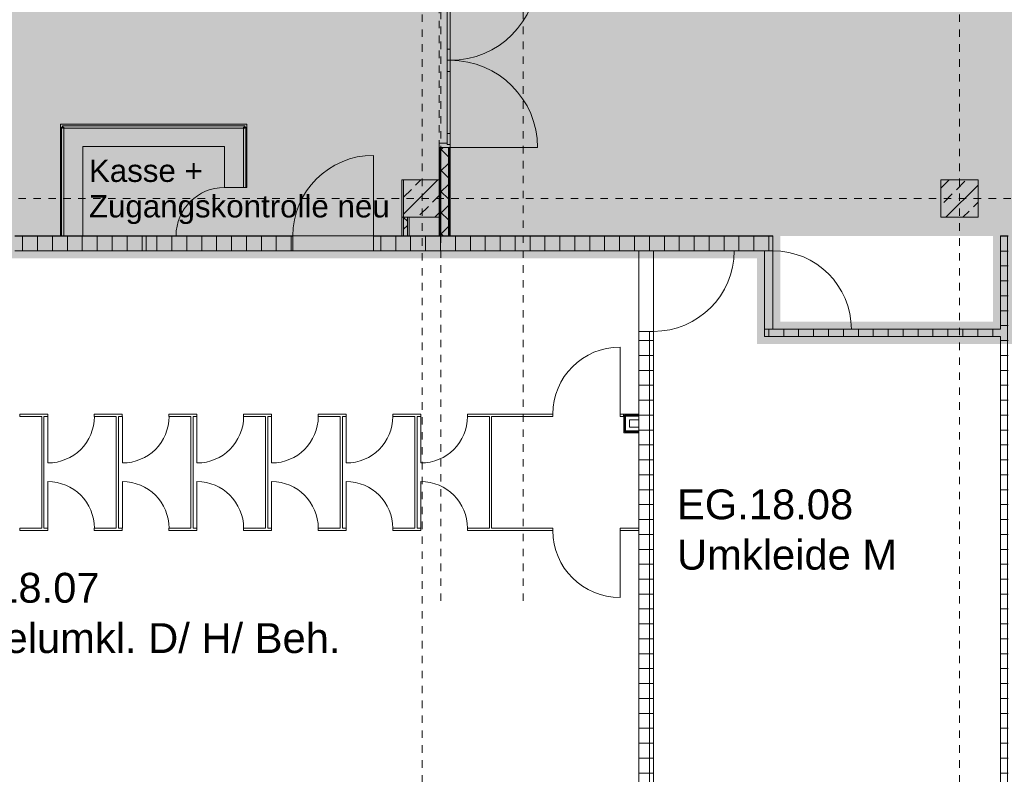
# Model space of a CAD drawing. Header units: metres. Extents: x -54 to 119, y -77 to 33.
# Tile 8 of 138: x -21 to -7, y -44 to -34. Entities that reach past the tile are written whole.
import ezdxf

# ---------------------------------------------------------------- set-up
doc = ezdxf.new("R2010")
doc.units = ezdxf.units.M
doc.linetypes.add('Rasterlinie', pattern=[0.019, 0.01, -0.003, 0.003, -0.003])
doc.linetypes.add('Über Schnittebene 1', pattern=[0.001, 0, -0.001])
for name, color, linetype, lineweight in [('A_Detailelemente', 7, 'Continuous', 9), ('A_Fassadenelemente', 7, 'Continuous', 9), ('A_Geschossdecken', 7, 'Continuous', 9), ('A_Notizen', 7, 'Continuous', 9), ('A_Raster', 7, 'Continuous', 9), ('A_Räume_Beschriftung', 7, 'Continuous', 9), ('A_Tragwerksstützen_Stahlbeton', 7, 'Continuous', 18), ('A_Türen', 7, 'Continuous', 9), ('A_Türen_Rahmen', 7, 'Continuous', 9), ('A_Wände', 7, 'Continuous', 9), ('A_Wände_Schraffur', 7, 'Continuous', 18)]:
    doc.layers.add(name, color=color, linetype=linetype, lineweight=lineweight)
doc.styles.add('Arial_5', font='arial.ttf', dxfattribs={"height": 0.3})
doc.styles.add('Arial_B', font='txt', dxfattribs={"height": 0.4})
pattern_1 = [(0, (0, 0), (0, 0.2), []), (90, (0, 0), (-0.2, 1e-17), [])]
pattern_2 = [(45, (0, 0), (-0.2283955, 0.2283955), []), (45, (0.228, 0), (-0.2283955, 0.2283955), [0.161, -0.081])]
pattern_3 = [(45, (0, 0), (-0.1414214, 0.1414214), []), (135, (0, 0), (-0.1414214, -0.1414214), [])]

# ---------------------------------------------------------------- blocks, each defined once
blk = doc.blocks.new('GSH_Tuer_I_2flg_SZ_OL - 2340x2385_815_Glas-5919532-BS_Übersicht_EG_BRANDSCHUTZ')
at = {"layer": 'A_Türen'}
for p, q in [((-1.17, 0.089), (-1.17, 1.259)), ((1.17, 0.089), (1.17, 1.259)), ((-0.98, 0.089), (-1.13, 0.089)), ((-1.13, 0.089), (-1.13, 0.049)), ((-1.13, 0.049), (-0.98, 0.049)), ((-0.98, 0.089), (-0.15, 0.089)), ((-0.98, 0.049), (-0.98, 0.089)), ((-0.15, 0.049), (-0.98, 0.049)), ((0, 0.089), (-0.15, 0.089)), ((-0.15, 0.089), (-0.15, 0.049)), ((-0.15, 0.049), (0, 0.049)), ((0.15, 0.089), (0, 0.089)), ((0, 0.089), (0, 0.049)), ((0, 0.049), (0, 0.089)), ((0, 0.049), (0.15, 0.049)), ((0.15, 0.089), (0.98, 0.089)), ((0.15, 0.049), (0.15, 0.089)), ((0.98, 0.049), (0.15, 0.049)), ((1.13, 0.089), (0.98, 0.089)), ((0.98, 0.089), (0.98, 0.049)), ((0.98, 0.049), (1.13, 0.049)), ((1.13, 0.049), (1.13, 0.089))]:
    blk.add_line(p, q, dxfattribs=at)
at = {"layer": 'A_Türen', "linetype": 'Über Schnittebene 1'}
for p, q in [((1.17, 0.089), (-1.17, 0.089)), ((1.17, -0.061), (-1.17, -0.061))]:
    blk.add_line(p, q, dxfattribs=at)
at = {"layer": 'A_Türen'}
for centre, start, end in [((-1.17, 0.089), 360, 90), ((1.17, 0.089), 90, 180)]:
    blk.add_arc(centre, 1.17, start, end, dxfattribs=at)
at = {"layer": 'A_Türen_Rahmen'}
for p, q in [((-1.13, 0.089), (-1.17, 0.089)), ((-1.11, -0.061), (-1.11, 0.049)), ((1.11, 0.049), (1.11, -0.061)), ((1.17, 0.089), (1.13, 0.089)), ((-1.17, -0.061), (-1.11, -0.061)), ((1.11, -0.061), (1.17, -0.061))]:
    blk.add_line(p, q, dxfattribs=at)
blk = doc.blocks.new('IPRO_Tuer_I_WC - 625x2000-3642981-BS_Übersicht_EG_BRANDSCHUTZ')
at = {"layer": 'A_Türen'}
blk.add_line((0.312, 0.029), (0.312, 0.654), dxfattribs=at)
blk.add_arc((0.312, 0.029), 0.625, 90, 180, dxfattribs=at)
blk = doc.blocks.new('IPRO_Tuer_I_WC - 900x2000-6420363-BS_Übersicht_EG_BRANDSCHUTZ')
at = {"layer": 'A_Türen'}
blk.add_line((0.45, 0.029), (0.45, 0.929), dxfattribs=at)
blk.add_arc((0.45, 0.029), 0.9, 90, 180, dxfattribs=at)
blk = doc.blocks.new('IPRO_Tuer_I_WC - 625x2000-3642983-BS_Übersicht_EG_BRANDSCHUTZ')
at = {"layer": 'A_Türen'}
blk.add_line((0.312, -0.029), (0.312, -0.654), dxfattribs=at)
blk.add_arc((0.312, -0.029), 0.625, 180, 270, dxfattribs=at)
blk = doc.blocks.new('IPRO_Tuer_I_WC - 900x2000-6420317-BS_Übersicht_EG_BRANDSCHUTZ')
at = {"layer": 'A_Türen'}
blk.add_line((0.45, -0.029), (0.45, -0.929), dxfattribs=at)
blk.add_arc((0.45, -0.029), 0.9, 180, 270, dxfattribs=at)
blk = doc.blocks.new('GSH_Tuer_I_1flg_SZ_OL - 1050x3200_2135_Voll-4494493-BS_Übersicht_EG_BRANDSCHUTZ')
at = {"layer": 'A_Türen'}
blk.add_line((0.525, 1.122), (0.525, 0.072), dxfattribs=at)
at = {"layer": 'A_Türen', "linetype": 'Über Schnittebene 1'}
for p, q in [((-0.525, 0.072), (0.525, 0.072)), ((-0.525, -0.043), (0.465, -0.043))]:
    blk.add_line(p, q, dxfattribs=at)
at = {"layer": 'A_Türen'}
blk.add_arc((0.525, 0.072), 1.05, 90, 180, dxfattribs=at)
blk = doc.blocks.new('GSH_Tuer_I_1flg_SZ_OL - 1080x3200_2135_Voll-4417254-BS_Übersicht_EG_BRANDSCHUTZ')
at = {"layer": 'A_Türen'}
blk.add_line((0.54, 1.194), (0.54, 0.114), dxfattribs=at)
at = {"layer": 'A_Türen', "linetype": 'Über Schnittebene 1'}
for p, q in [((-0.54, 0.114), (0.54, 0.114)), ((-0.54, -0.086), (0.48, -0.086))]:
    blk.add_line(p, q, dxfattribs=at)
at = {"layer": 'A_Türen'}
blk.add_arc((0.54, 0.114), 1.08, 90, 180, dxfattribs=at)
blk = doc.blocks.new('GSH_Tuer_I_1flg_SZ_OL - 1080x3000_2135_Voll-4495130-BS_Übersicht_EG_BRANDSCHUTZ')
at = {"layer": 'A_Türen', "linetype": 'Über Schnittebene 1'}
for p, q in [((-0.54, 0.086), (0.48, 0.086)), ((-0.54, -0.114), (0.54, -0.114))]:
    blk.add_line(p, q, dxfattribs=at)
at = {"layer": 'A_Türen'}
blk.add_line((0.54, -1.194), (0.54, -0.114), dxfattribs=at)
blk.add_arc((0.54, -0.114), 1.08, 180, 270, dxfattribs=at)
blk = doc.blocks.new('Systemelement - Verglasung-6924391-BS_Übersicht_EG_BRANDSCHUTZ')
at = {"layer": 'A_Fassadenelemente'}
for p, q in [((0.405, 0.015), (-0.405, 0.015)), ((-0.405, 0.015), (-0.405, -0.015)), ((0.405, -0.015), (0.405, 0.015)), ((-0.405, -0.015), (0.405, -0.015))]:
    blk.add_line(p, q, dxfattribs=at)
blk = doc.blocks.new('Systemelement - Verglasung-6643239-BS_Übersicht_EG_BRANDSCHUTZ')
at = {"layer": 'A_Fassadenelemente'}
for p, q in [((0.73, 0.015), (-0.73, 0.015)), ((-0.73, 0.015), (-0.73, -0.015)), ((0.73, -0.015), (0.73, 0.015)), ((-0.73, -0.015), (0.73, -0.015))]:
    blk.add_line(p, q, dxfattribs=at)
blk = doc.blocks.new('Systemelement - Verglasung-6643169-BS_Übersicht_EG_BRANDSCHUTZ')
at = {"layer": 'A_Fassadenelemente'}
for p, q in [((1.22, 0.015), (-1.22, 0.015)), ((-1.22, 0.015), (-1.22, -0.015)), ((1.22, -0.015), (1.22, 0.015)), ((-1.22, -0.015), (1.22, -0.015))]:
    blk.add_line(p, q, dxfattribs=at)
blk = doc.blocks.new('IPRO_Tuer_I_1flg_BZ - 650x2135_Glas-5710570-BS_Übersicht_EG_BRANDSCHUTZ')
at = {"layer": 'A_Türen'}
blk.add_line((0.325, -0.814), (0.325, -0.164), dxfattribs=at)
blk.add_arc((0.325, -0.164), 0.65, 180, 270, dxfattribs=at)

msp = doc.modelspace()

# ---------------------------------------------------------------- hatches: boundary and pattern name
at = {"layer": 'A_Detailelemente', "true_color": 0xc2e2c4}
h = msp.add_hatch(color=254, dxfattribs=at)
h.paths.add_polyline_path([(1.056, -53.747), (6.696, -53.747), (6.696, -43.997), (12.864, -43.997), (12.864, -32.197), (-0.444, -32.197), (-0.444, -32.297), (-44.044, -32.297), (-44.044, -32.197), (-44.578, -32.197), (-44.578, -36.797), (-0.194, -36.797), (-0.194, -53.747), (1.006, -53.747)], flags=0)
h.paths.add_polyline_path([(-14.994, -33.272), (-14.994, -33.272), (-14.998, -32.947)], flags=0)
at = {"layer": 'A_Detailelemente', "true_color": 0xebdb14}
msp.add_hatch(color=40, dxfattribs=at).paths.add_polyline_path([(-0.319, -53.847), (-0.094, -53.847), (-0.096, -53.747), (-0.194, -53.747), (-0.194, -36.797), (-7.594, -36.797), (-7.594, -37.947), (-10.444, -37.947), (-10.444, -36.797), (-27.344, -36.797), (-27.344, -37.947), (-30.144, -37.947), (-30.144, -36.797), (-44.444, -36.797), (-44.444, -37.097), (-31.319, -37.097), (-31.319, -36.997), (-30.459, -36.997), (-31.239, -37.077), (-31.241, -37.097), (-30.444, -37.097), (-30.444, -38.247), (-27.044, -38.247), (-27.044, -37.097), (-10.759, -37.097), (-10.759, -38.247), (-7.294, -38.247), (-7.294, -37.097), (-0.444, -37.097), (-0.444, -53.847)], flags=0)
at = {"layer": 'A_Tragwerksstützen_Stahlbeton', "lineweight": 9}
h = msp.add_hatch(dxfattribs=at)
h.set_pattern_fill('FP_9', color=256, style=0, pattern_type=2)
h.set_pattern_definition(pattern_2)
h.paths.add_polyline_path([(-15.019, -36.547), (-14.994, -36.547), (-14.994, -36.047), (-15.494, -36.047), (-15.494, -36.547)], flags=0)
h = msp.add_hatch(dxfattribs=at)
h.set_pattern_fill('FP_9', color=256, style=0, pattern_type=2)
h.set_pattern_definition(pattern_2)
h.paths.add_polyline_path([(-8.294, -36.547), (-7.794, -36.547), (-7.794, -36.047), (-8.294, -36.047)], flags=0)
at = {"layer": 'A_Wände_Schraffur', "lineweight": 9}
h = msp.add_hatch(dxfattribs=at)
h.set_pattern_fill('FP_2', color=256, style=0, pattern_type=2)
h.set_pattern_definition(pattern_3)
h.paths.add_polyline_path([(-14.994, -36.797), (-14.894, -36.795), (-14.894, -35.612), (-14.994, -35.612), (-14.994, -36.788)], flags=0)
h.paths.add_polyline_path([(-14.994, -33.272), (-14.894, -33.272), (-14.894, -32.197), (-14.994, -32.197), (-14.994, -33.272)], flags=0)
h = msp.add_hatch(dxfattribs=at)
h.set_pattern_fill('FP_2', color=256, style=0, pattern_type=2)
h.set_pattern_definition(pattern_3)
h.paths.add_polyline_path([(-15.444, -36.797), (-15.444, -36.547), (-15.494, -36.547), (-15.494, -36.797)], flags=0)
h = msp.add_hatch(dxfattribs=at)
h.set_pattern_fill('FP_1', color=256, style=0, pattern_type=2)
h.set_pattern_definition(pattern_1)
h.paths.add_polyline_path([(-21.784, -36.997), (-21.784, -36.797), (-27.244, -36.797), (-27.244, -36.997), (-21.929, -36.997)], flags=0)
h.paths.add_polyline_path([(-19.794, -36.997), (-18.944, -36.997), (-18.944, -36.797), (-20.704, -36.797), (-20.704, -36.997), (-20.094, -36.997)], flags=0)
h = msp.add_hatch(dxfattribs=at)
h.set_pattern_fill('FP_1', color=256, style=0, pattern_type=2)
h.set_pattern_definition(pattern_1)
h.paths.add_polyline_path([(-13.813, -36.997), (-12.144, -36.997), (-12.144, -36.797), (-15.899, -36.797), (-15.899, -36.997), (-14.549, -36.997)], flags=0)
h.paths.add_polyline_path([(-18.321, -36.997), (-16.979, -36.997), (-16.979, -36.797), (-18.944, -36.797), (-18.944, -36.997)], flags=0)
h = msp.add_hatch(dxfattribs=at)
h.set_pattern_fill('FP_1', color=256, style=0, pattern_type=2)
h.set_pattern_definition(pattern_1)
h.paths.add_polyline_path([(-12.144, -36.997), (-10.544, -36.997), (-10.544, -36.797), (-12.144, -36.797)], flags=0)
h = msp.add_hatch(dxfattribs=at)
h.set_pattern_fill('FP_1', color=256, style=0, pattern_type=2)
h.set_pattern_definition(pattern_1)
h.paths.add_polyline_path([(-7.473, -45.247), (-7.394, -45.247), (-7.394, -36.797), (-7.494, -36.797), (-7.494, -45.247)], flags=0)
h = msp.add_hatch(dxfattribs=at)
h.set_pattern_fill('FP_1', color=256, style=0, pattern_type=2)
h.set_pattern_definition(pattern_1)
h.paths.add_polyline_path([(-12.144, -45.247), (-12.144, -38.077), (-12.344, -38.077), (-12.344, -45.247)], flags=0)
h = msp.add_hatch(dxfattribs=at)
h.set_pattern_fill('FP_1', color=256, style=0, pattern_type=2)
h.set_pattern_definition(pattern_1)
h.paths.add_polyline_path([(-7.544, -38.147), (-7.494, -38.147), (-7.494, -38.047), (-10.659, -38.047), (-10.659, -38.147), (-7.594, -38.147)], flags=0)

# ---------------------------------------------------------------- linework, layer by layer
at = {"layer": 'A_Geschossdecken'}
for p, q in [((-15.519, -36.547), (-15.519, -36.047)), ((-15.519, -36.047), (-15.494, -36.047)), ((-16.979, -36.797), (-15.899, -36.797)), ((-15.899, -36.997), (-16.979, -36.997)), ((-12.344, -38.077), (-12.344, -36.997)), ((-12.144, -36.997), (-12.144, -38.077)), ((-10.659, -38.047), (-10.659, -36.997)), ((-10.544, -36.997), (-10.544, -38.047))]:
    msp.add_line(p, q, dxfattribs=at)
at = {"layer": 'A_Raster', "linetype": 'Rasterlinie'}
for p, q in [((-14.994, -41.691), (-14.994, 20.456)), ((-13.894, -41.691), (-13.894, 20.456)), ((-15.244, -76.128), (-15.244, -20.783)), ((-8.044, -76.128), (-8.044, -20.783)), ((-52.655, -36.297), (25.789, -36.297))]:
    msp.add_line(p, q, dxfattribs=at)
at = {"layer": 'A_Tragwerksstützen_Stahlbeton'}
for p, q in [((-14.994, -36.047), (-15.494, -36.047)), ((-15.494, -36.047), (-15.494, -36.547)), ((-14.994, -36.547), (-14.994, -36.047)), ((-7.794, -36.047), (-8.294, -36.047)), ((-8.294, -36.047), (-8.294, -36.547)), ((-7.794, -36.547), (-7.794, -36.047)), ((-15.494, -36.547), (-14.994, -36.547)), ((-8.294, -36.547), (-7.794, -36.547))]:
    msp.add_line(p, q, dxfattribs=at)
at = {"layer": 'A_Wände'}
for p, q in [((-20.094, -36.797), (-20.094, -35.297)), ((-20.094, -35.297), (-17.594, -35.297)), ((-17.594, -35.297), (-17.594, -36.147)), ((-19.794, -35.597), (-19.794, -36.797)), ((-17.894, -35.597), (-19.794, -35.597)), ((-17.894, -36.147), (-17.894, -35.597)), ((-15.006, -35.612), (-15.006, -36.797)), ((-14.994, -35.612), (-14.994, -36.797)), ((-14.894, -35.612), (-14.894, -36.797)), ((-14.881, -35.612), (-14.881, -36.797)), ((-17.894, -36.147), (-17.639, -36.147)), ((-17.609, -36.147), (-17.594, -36.147)), ((-15.494, -36.547), (-15.494, -36.797)), ((-15.444, -36.547), (-15.444, -36.797)), ((-15.519, -36.797), (-15.419, -36.797)), ((-15.019, -36.797), (-14.869, -36.797)), ((-12.344, -39.262), (-12.344, -39.187)), ((-12.531, -39.199), (-12.531, -39.424)), ((-12.344, -39.199), (-12.531, -39.199)), ((-12.519, -39.212), (-12.519, -39.412)), ((-12.344, -39.212), (-12.519, -39.212)), ((-12.531, -39.424), (-12.344, -39.424)), ((-12.519, -39.412), (-12.344, -39.412)), ((-12.344, -39.437), (-12.344, -39.362))]:
    msp.add_line(p, q, dxfattribs=at)
at = {"layer": 'A_Wände', "lineweight": 18}
for p, q in [((-14.869, -35.612), (-15.019, -35.612)), ((-15.019, -35.612), (-15.019, -36.797)), ((-14.869, -36.797), (-14.869, -35.612)), ((-15.419, -36.547), (-15.519, -36.547)), ((-15.519, -36.547), (-15.519, -36.797)), ((-15.419, -36.797), (-15.419, -36.547)), ((-16.979, -36.797), (-20.704, -36.797)), ((-18.944, -36.997), (-18.944, -36.797)), ((-16.979, -36.997), (-16.979, -36.797)), ((-15.519, -36.797), (-15.899, -36.797)), ((-15.899, -36.797), (-15.899, -36.997)), ((-15.019, -36.797), (-15.419, -36.797)), ((-10.544, -36.797), (-14.869, -36.797)), ((-10.544, -36.997), (-10.544, -36.797)), ((-7.394, -36.797), (-7.494, -36.797)), ((-7.494, -36.797), (-7.494, -38.047)), ((-20.704, -36.997), (-16.979, -36.997)), ((-15.899, -36.997), (-10.544, -36.997)), ((-12.144, -38.077), (-12.344, -38.077)), ((-12.344, -38.077), (-12.344, -39.187)), ((-12.144, -45.347), (-12.144, -38.077)), ((-7.494, -38.047), (-10.659, -38.047)), ((-10.659, -38.047), (-10.659, -38.147)), ((-10.659, -38.147), (-7.494, -38.147)), ((-7.494, -38.147), (-7.494, -45.247)), ((-12.544, -39.187), (-12.544, -39.437)), ((-12.344, -39.187), (-12.544, -39.187)), ((-20.344, -39.217), (-20.344, -40.717)), ((-20.314, -40.717), (-20.314, -39.217)), ((-19.344, -39.217), (-19.344, -40.717)), ((-19.314, -40.717), (-19.314, -39.217)), ((-18.344, -39.217), (-18.344, -40.717)), ((-18.314, -40.717), (-18.314, -39.217)), ((-17.344, -39.217), (-17.344, -40.717)), ((-17.314, -40.717), (-17.314, -39.217)), ((-16.344, -39.217), (-16.344, -40.717)), ((-16.314, -40.717), (-16.314, -39.217)), ((-15.344, -39.217), (-15.344, -40.717)), ((-15.314, -40.717), (-15.314, -39.217)), ((-14.344, -39.217), (-14.344, -40.717)), ((-14.314, -40.717), (-14.314, -39.217)), ((-12.469, -39.362), (-12.469, -39.262)), ((-12.469, -39.262), (-12.344, -39.262)), ((-12.344, -39.262), (-12.344, -39.362)), ((-12.544, -39.437), (-12.344, -39.437)), ((-12.344, -39.362), (-12.469, -39.362)), ((-12.344, -39.437), (-12.344, -40.717)), ((-12.344, -40.747), (-12.344, -45.347))]:
    msp.add_line(p, q, dxfattribs=at)
at = {"layer": 'A_Wände', "color": 9, "lineweight": 18, "true_color": 0xc0c0c0}
for p, q in [((-20.264, -39.187), (-20.639, -39.187)), ((-20.639, -39.187), (-20.639, -39.217)), ((-20.264, -39.217), (-20.264, -39.187)), ((-19.264, -39.187), (-19.639, -39.187)), ((-19.639, -39.187), (-19.639, -39.217)), ((-19.264, -39.217), (-19.264, -39.187)), ((-18.264, -39.187), (-18.639, -39.187)), ((-18.639, -39.187), (-18.639, -39.217)), ((-18.264, -39.217), (-18.264, -39.187)), ((-17.264, -39.187), (-17.639, -39.187)), ((-17.639, -39.187), (-17.639, -39.217)), ((-17.264, -39.217), (-17.264, -39.187)), ((-16.264, -39.187), (-16.639, -39.187)), ((-16.639, -39.187), (-16.639, -39.217)), ((-16.264, -39.217), (-16.264, -39.187)), ((-15.264, -39.187), (-15.639, -39.187)), ((-15.639, -39.187), (-15.639, -39.217)), ((-15.264, -39.217), (-15.264, -39.187)), ((-13.494, -39.187), (-14.639, -39.187)), ((-14.639, -39.187), (-14.639, -39.217)), ((-13.494, -39.217), (-13.494, -39.187)), ((-12.549, -39.187), (-12.594, -39.187)), ((-12.594, -39.187), (-12.594, -39.217)), ((-12.549, -39.217), (-12.549, -39.187)), ((-20.639, -39.217), (-20.344, -39.217)), ((-20.314, -39.217), (-20.264, -39.217)), ((-19.639, -39.217), (-19.344, -39.217)), ((-19.314, -39.217), (-19.264, -39.217)), ((-18.639, -39.217), (-18.344, -39.217)), ((-18.314, -39.217), (-18.264, -39.217)), ((-17.639, -39.217), (-17.344, -39.217)), ((-17.314, -39.217), (-17.264, -39.217)), ((-16.639, -39.217), (-16.344, -39.217)), ((-16.314, -39.217), (-16.264, -39.217)), ((-15.639, -39.217), (-15.344, -39.217)), ((-15.314, -39.217), (-15.264, -39.217)), ((-14.639, -39.217), (-14.344, -39.217)), ((-14.314, -39.217), (-13.494, -39.217)), ((-12.594, -39.217), (-12.549, -39.217)), ((-20.344, -40.717), (-20.639, -40.717)), ((-20.639, -40.717), (-20.639, -40.747)), ((-20.639, -40.747), (-20.264, -40.747)), ((-20.264, -40.717), (-20.314, -40.717)), ((-20.264, -40.747), (-20.264, -40.717)), ((-19.344, -40.717), (-19.639, -40.717)), ((-19.639, -40.717), (-19.639, -40.747)), ((-19.639, -40.747), (-19.264, -40.747)), ((-19.264, -40.717), (-19.314, -40.717)), ((-19.264, -40.747), (-19.264, -40.717)), ((-18.344, -40.717), (-18.639, -40.717)), ((-18.639, -40.717), (-18.639, -40.747)), ((-18.639, -40.747), (-18.264, -40.747)), ((-18.264, -40.717), (-18.314, -40.717)), ((-18.264, -40.747), (-18.264, -40.717)), ((-17.344, -40.717), (-17.639, -40.717)), ((-17.639, -40.717), (-17.639, -40.747)), ((-17.639, -40.747), (-17.264, -40.747)), ((-17.264, -40.717), (-17.314, -40.717)), ((-17.264, -40.747), (-17.264, -40.717)), ((-16.344, -40.717), (-16.639, -40.717)), ((-16.639, -40.717), (-16.639, -40.747)), ((-16.639, -40.747), (-16.264, -40.747)), ((-16.264, -40.717), (-16.314, -40.717)), ((-16.264, -40.747), (-16.264, -40.717)), ((-15.344, -40.717), (-15.639, -40.717)), ((-15.639, -40.717), (-15.639, -40.747)), ((-15.639, -40.747), (-15.264, -40.747)), ((-15.264, -40.717), (-15.314, -40.717)), ((-15.264, -40.747), (-15.264, -40.717)), ((-14.344, -40.717), (-14.639, -40.717)), ((-14.639, -40.717), (-14.639, -40.747)), ((-14.639, -40.747), (-13.494, -40.747)), ((-13.494, -40.717), (-14.314, -40.717)), ((-13.494, -40.747), (-13.494, -40.717)), ((-12.344, -40.717), (-12.594, -40.717)), ((-12.594, -40.717), (-12.594, -40.747)), ((-12.594, -40.747), (-12.344, -40.747))]:
    msp.add_line(p, q, dxfattribs=at)
at = {"layer": 'A_Wände', "color": 9, "true_color": 0xc0c0c0}
msp.add_line((-12.344, -40.747), (-12.344, -40.717), dxfattribs=at)

# ---------------------------------------------------------------- block references
at = {"layer": 'A_Fassadenelemente'}
for name, p, rotation in [('Systemelement - Verglasung-6643239-BS_Übersicht_EG_BRANDSCHUTZ', (-20.064, -36.067), 89.99999999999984), ('Systemelement - Verglasung-6924391-BS_Übersicht_EG_BRANDSCHUTZ', (-17.624, -35.742), 269.9999999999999)]:
    msp.add_blockref(name, p, dxfattribs=dict(at, rotation=rotation))
msp.add_blockref('Systemelement - Verglasung-6643169-BS_Übersicht_EG_BRANDSCHUTZ', (-18.844, -35.337), dxfattribs=at)
at = {"layer": 'A_Türen'}
for name, p, rotation in [('GSH_Tuer_I_2flg_SZ_OL - 2340x2385_815_Glas-5919532-BS_Übersicht_EG_BRANDSCHUTZ', (-14.958, -34.442), 269.9999999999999), ('IPRO_Tuer_I_1flg_BZ - 650x2135_Glas-5710570-BS_Übersicht_EG_BRANDSCHUTZ', (-17.73, -36.472), 269.9999999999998), ('GSH_Tuer_I_1flg_SZ_OL - 1080x3000_2135_Voll-4495130-BS_Übersicht_EG_BRANDSCHUTZ', (-12.258, -37.537), 90.00000000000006), ('GSH_Tuer_I_1flg_SZ_OL - 1050x3200_2135_Voll-4494493-BS_Übersicht_EG_BRANDSCHUTZ', (-10.616, -37.522), 269.9999999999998), ('IPRO_Tuer_I_WC - 625x2000-3642981-BS_Übersicht_EG_BRANDSCHUTZ', (-19.951, -39.188), 180), ('IPRO_Tuer_I_WC - 625x2000-3642981-BS_Übersicht_EG_BRANDSCHUTZ', (-18.951, -39.188), 180), ('IPRO_Tuer_I_WC - 625x2000-3642981-BS_Übersicht_EG_BRANDSCHUTZ', (-17.951, -39.188), 180), ('IPRO_Tuer_I_WC - 625x2000-3642981-BS_Übersicht_EG_BRANDSCHUTZ', (-16.951, -39.188), 180), ('IPRO_Tuer_I_WC - 625x2000-3642981-BS_Übersicht_EG_BRANDSCHUTZ', (-15.951, -39.188), 180), ('IPRO_Tuer_I_WC - 625x2000-3642981-BS_Übersicht_EG_BRANDSCHUTZ', (-14.951, -39.188), 180), ('IPRO_Tuer_I_WC - 625x2000-3642983-BS_Übersicht_EG_BRANDSCHUTZ', (-19.951, -40.746), 180), ('IPRO_Tuer_I_WC - 625x2000-3642983-BS_Übersicht_EG_BRANDSCHUTZ', (-18.951, -40.746), 180), ('IPRO_Tuer_I_WC - 625x2000-3642983-BS_Übersicht_EG_BRANDSCHUTZ', (-17.951, -40.746), 180), ('IPRO_Tuer_I_WC - 625x2000-3642983-BS_Übersicht_EG_BRANDSCHUTZ', (-16.951, -40.746), 180), ('IPRO_Tuer_I_WC - 625x2000-3642983-BS_Übersicht_EG_BRANDSCHUTZ', (-15.951, -40.746), 180), ('IPRO_Tuer_I_WC - 625x2000-3642983-BS_Übersicht_EG_BRANDSCHUTZ', (-14.951, -40.746), 180)]:
    msp.add_blockref(name, p, dxfattribs=dict(at, rotation=rotation))
for name, p in [('GSH_Tuer_I_1flg_SZ_OL - 1080x3200_2135_Voll-4417254-BS_Übersicht_EG_BRANDSCHUTZ', (-16.439, -36.911)), ('IPRO_Tuer_I_WC - 900x2000-6420363-BS_Übersicht_EG_BRANDSCHUTZ', (-13.044, -39.216)), ('IPRO_Tuer_I_WC - 900x2000-6420317-BS_Übersicht_EG_BRANDSCHUTZ', (-13.044, -40.718))]:
    msp.add_blockref(name, p, dxfattribs=at)

# ---------------------------------------------------------------- texts
at = {"layer": 'A_Notizen', "char_height": 0.3, "attachment_point": 1, "style": 'Arial_5'}
for s, insert, width in [('Kasse + ', (-19.711, -35.773), 1.98819), ('Zugangskontrolle neu', (-19.711, -36.249), 4.87426)]:
    msp.add_mtext(s, dxfattribs=dict(at, insert=insert, width=width))
at = {"layer": 'A_Räume_Beschriftung', "char_height": 0.4, "attachment_point": 1, "style": 'Arial_B'}
for s, insert, width in [('EG.18.08', (-11.83, -40.197), 2.91814), ('Umkleide M', (-11.83, -40.872), 3.8481), ('EG.18.07', (-21.929, -41.315), 2.91814), ('Einzelumkl. D/ H/ Beh.', (-21.929, -41.99), 7.24725)]:
    msp.add_mtext(s, dxfattribs=dict(at, insert=insert, width=width))

doc.saveas('drawing.dxf')
